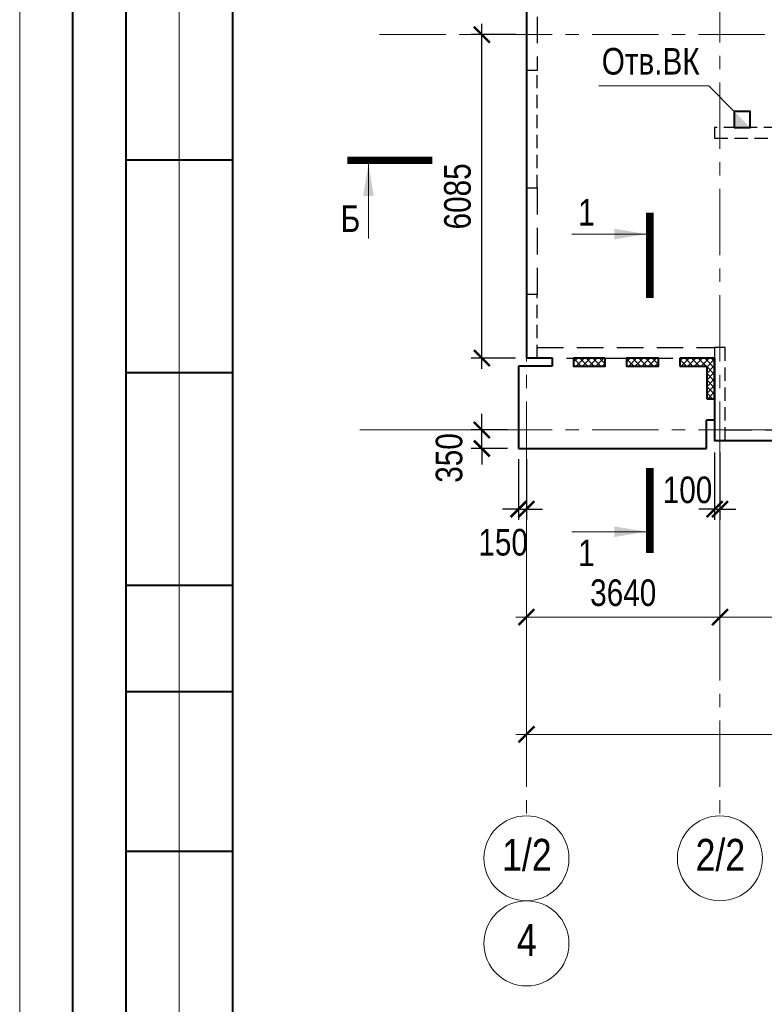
# Model space of a CAD drawing. Header units: inches. Extents: x -8638239 to -8523853, y 3840912 to 4564380.
# Tile 96 of 106: x -8612184 to -8598178, y 4528105 to 4546623. Entities that reach past the tile are written whole.
import ezdxf
from ezdxf.enums import TextEntityAlignment as Align

# ---------------------------------------------------------------- set-up
doc = ezdxf.new("R2010")
doc.units = ezdxf.units.IN
doc.header["$LTSCALE"] = 1000
doc.header["$MEASUREMENT"] = 0
doc.linetypes.add('CENTER', pattern=[2, 1.25, -0.25, 0.25, -0.25])
doc.linetypes.add('HIDDEN', pattern=[0.375, 0.25, -0.125])
for name, color, linetype, lineweight in [('СК-043-С-ПИЛОНЫ', 5, 'HIDDEN', 25), ('СК-050-П(литы перекрытия)', 3, 'Continuous', 40), ('СК-051-2-П-ОТВЕРСТИЯ ВК', 1, 'Continuous', 40), ('СК-052-П-БАЛКИ', 1, 'HIDDEN', 30), ('СК-100-О(си)', 7, 'CENTER', 15), ('СК-100-О(си)_имя', 7, 'CENTER', 15), ('СК-110-О-РАЗМЕРЫ', 7, 'Continuous', 15), ('СК-200-Р(амка)', 7, 'Continuous', 40), ('СК-210-Р-РАМКА ЛИНИИ ТОНКИЕ', 7, 'Continuous', 15), ('СК-300-Р(азмеры)', 7, 'Continuous', 20), ('СК-400-Т(екст)', 7, 'Continuous', 20), ('СК-451-2-Т-ОТВ ВК', 1, 'Continuous', 20), ('СК-500-С(ечения)', 5, 'Continuous', 40), ('СК-600-Ш(триховка)', 250, 'Continuous', 13)]:
    doc.layers.add(name, color=color, linetype=linetype, lineweight=lineweight)
doc.styles.add('ARIAL_annotative', font='arial.ttf', dxfattribs={"width": 0.8, "height": 2.5})
doc.styles.add('RUSS', font='arial.ttf', dxfattribs={"width": 0.8})
doc.dimstyles.new('100-200', dxfattribs={"dimscale": 0, "dimtxt": 500, "dimasz": 300, "dimexe": 200, "dimexo": 200, "dimgap": 200, "dimtad": 1, "dimdec": 0, "dimzin": 0, "dimdsep": 46, "dimtxsty": 'RUSS', "dimblk": 'ARCHTICK', "dimcen": 0.096, "dimdle": 200, "dimclrd": 7, "dimclre": 7, "dimclrt": 256, "dimadec": 0, "dimazin": 0, "dimtfac": 1, "dimtdec": 0, "dimtmove": 2, "dimatfit": 3, "dimldrblk": 'OBLIQUE', "dimfxl": 1, "dimtolj": 1, "dimtzin": 0, "dimarcsym": 0})

# ---------------------------------------------------------------- blocks, each defined once
blk = doc.blocks.new('A$Cc2edbf5f')
at = {"layer": 'СК-043-С-ПИЛОНЫ'}
for points in [[(0, 6760), (0, 4550), (200, 4550), (200, 6760), (0, 6760)], [(5840, 5690), (3540, 5690), (3540, 5490), (5840, 5490), (5840, 5690)], [(0, 2550), (0, 1350), (200, 1350), (200, 2550), (0, 2550)], [(3540, 1550), (3540, -200), (3740, -200), (3740, 1550), (3540, 1550)]]:
    blk.add_lwpolyline(points, dxfattribs=at)
blk = doc.blocks.new('_ArchTick')
at = {"color": 0, "linetype": 'ByBlock', "const_width": 0.15}
blk.add_lwpolyline([(-0.5, -0.5), (0.5, 0.5)], dxfattribs=at)
blk = doc.blocks.new('*D322')
at = {"layer": 'Defpoints', "color": 0, "transparency": 16777216}
for p in [(-43920, -2470), (-40280, -2470), (-40280, -3521)]:
    blk.add_point(p, dxfattribs=at)
at = {"layer": 'СК-110-О-РАЗМЕРЫ', "color": 7, "lineweight": -2, "transparency": 16777216}
for p, q in [((-43920, -2670), (-43920, -3721)), ((-40280, -2670), (-40280, -3721)), ((-44120, -3521), (-40080, -3521))]:
    blk.add_line(p, q, dxfattribs=at)
at = {"layer": 'СК-110-О-РАЗМЕРЫ', "color": 7, "lineweight": -2, "transparency": 16777216, "xscale": 300, "yscale": 300, "zscale": 300, "rotation": 180}
blk.add_blockref('_ArchTick', (-43920, -3521), dxfattribs=at)
at = {"layer": 'СК-110-О-РАЗМЕРЫ', "color": 7, "lineweight": -2, "transparency": 16777216, "xscale": 300, "yscale": 300, "zscale": 300}
blk.add_blockref('_ArchTick', (-40280, -3521), dxfattribs=at)
at = {"layer": 'СК-110-О-РАЗМЕРЫ', "transparency": 16777216, "insert": (-42100, -3065), "char_height": 500, "attachment_point": 5, "style": 'RUSS'}
blk.add_mtext('\\A1;3640', dxfattribs=at)
blk = doc.blocks.new('_Oblique')
at = {"color": 0, "linetype": 'ByBlock', "lineweight": -2}
blk.add_line((-0.5, -0.5), (0.5, 0.5), dxfattribs=at)
blk = doc.blocks.new('*D323')
at = {"layer": 'Defpoints', "color": 0, "transparency": 16777216}
for p in [(-40280, -2470), (-36100, -2470), (-40280, -3521)]:
    blk.add_point(p, dxfattribs=at)
at = {"layer": 'СК-110-О-РАЗМЕРЫ', "color": 7, "lineweight": -2, "transparency": 16777216}
for p, q in [((-40280, -2670), (-40280, -3721)), ((-36100, -2670), (-36100, -3721)), ((-35900, -3521), (-40480, -3521))]:
    blk.add_line(p, q, dxfattribs=at)
at = {"layer": 'СК-110-О-РАЗМЕРЫ', "color": 7, "lineweight": -2, "transparency": 16777216, "xscale": 300, "yscale": 300, "zscale": 300, "rotation": 180}
blk.add_blockref('_ArchTick', (-40280, -3521), dxfattribs=at)
at = {"layer": 'СК-110-О-РАЗМЕРЫ', "color": 7, "lineweight": -2, "transparency": 16777216, "xscale": 300, "yscale": 300, "zscale": 300}
blk.add_blockref('_ArchTick', (-36100, -3521), dxfattribs=at)
at = {"layer": 'СК-110-О-РАЗМЕРЫ', "transparency": 16777216, "insert": (-38190, -3065), "char_height": 500, "attachment_point": 5, "style": 'RUSS'}
blk.add_mtext('\\A1;4180', dxfattribs=at)
blk = doc.blocks.new('*D320')
at = {"layer": 'Defpoints', "color": 0, "transparency": 16777216}
for p in [(-43920, -3521), (-21750, -3521), (-21750, -5726)]:
    blk.add_point(p, dxfattribs=at)
at = {"layer": 'СК-110-О-РАЗМЕРЫ', "color": 7, "lineweight": -2, "transparency": 16777216}
for p, q in [((-43920, -3721), (-43920, -5926)), ((-21750, -3721), (-21750, -5926)), ((-44120, -5726), (-21550, -5726))]:
    blk.add_line(p, q, dxfattribs=at)
at = {"layer": 'СК-110-О-РАЗМЕРЫ', "color": 7, "lineweight": -2, "transparency": 16777216, "xscale": 300, "yscale": 300, "zscale": 300, "rotation": 180}
blk.add_blockref('_ArchTick', (-43920, -5726), dxfattribs=at)
at = {"layer": 'СК-110-О-РАЗМЕРЫ', "color": 7, "lineweight": -2, "transparency": 16777216, "xscale": 300, "yscale": 300, "zscale": 300}
blk.add_blockref('_ArchTick', (-21750, -5726), dxfattribs=at)
at = {"layer": 'СК-110-О-РАЗМЕРЫ', "transparency": 16777216, "insert": (-32835, -5271), "char_height": 500, "attachment_point": 5, "style": 'RUSS'}
blk.add_mtext('\\A1;22170', dxfattribs=at)
blk = doc.blocks.new('Сечение')
at = {"layer": 'СК-500-С(ечения)', "linetype": 'Continuous', "lineweight": 15, "ltscale": 100}
blk.add_line((-200, -35), (-200, -735), dxfattribs=at)
at = {"layer": 'СК-500-С(ечения)', "linetype": 'Continuous', "ltscale": 100, "const_width": 70}
blk.add_lwpolyline([(-400, 0), (400, 0)], dxfattribs=at)
at = {"layer": 'СК-500-С(ечения)', "linetype": 'Continuous', "ltscale": 100}
blk.add_solid([(-200, -35), (-250.3, -335.5), (-149.7, -335.5)], dxfattribs=at)
blk = doc.blocks.new('*U21')
at = {"layer": 'СК-400-Т(екст)', "ltscale": 100, "yscale": 0.01, "zscale": 0.01, "rotation": 89.99999999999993}
for p, xscale in [((0, -4), -0.01), ((0, -27.993), 0.01)]:
    blk.add_blockref('Сечение', p, dxfattribs=dict(at, xscale=xscale))
at = {"layer": 'СК-500-С(ечения)', "color": 0, "ltscale": 100, "style": 'ARIAL_annotative', "width": 0.8}
blk.add_attdef('НОМЕР_СЕЧЕНИЯ_1_1(НОМЕР_ЛИСТА)', text='', height=2.5, rotation=180, dxfattribs=at).set_placement((6.74, -1.226), align=Align.RIGHT)
blk.add_attdef('НОМЕР_СЕЧЕНИЯ_2_1(НОМЕР_ЛИСТА)', text='', height=2.5, rotation=180, dxfattribs=at).set_placement((6.74, -30.027), align=Align.BOTTOM_LEFT)
blk = doc.blocks.new('*U159')
at = {"layer": 'СК-400-Т(екст)', "ltscale": 100, "xscale": 0.01, "yscale": 0.01, "zscale": 0.01, "rotation": 90.0000614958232}
blk.add_blockref('Сечение', (0, -266.174), dxfattribs=at)
at = {"layer": 'СК-500-С(ечения)', "color": 0, "ltscale": 100, "style": 'ARIAL_annotative', "text_generation_flag": 2, "width": 0.8}
blk.add_attdef('НОМЕР_СЕЧЕНИЯ_1_1(НОМЕР_ЛИСТА)', text='', height=2.5, rotation=90.00006, dxfattribs=at).set_placement((6.74, -1.226), align=Align.RIGHT)
blk.add_attdef('НОМЕР_СЕЧЕНИЯ_2_1(НОМЕР_ЛИСТА)', text='', height=2.5, rotation=90.00006, dxfattribs=at).set_placement((7.48, -268.947), align=Align.BOTTOM_LEFT)
blk = doc.blocks.new('*D288')
at = {"layer": 'Defpoints', "color": 0, "transparency": 16777216}
for p in [(-8603491, 4546343), (-8602656, 4546343), (-8602656, 4540258)]:
    blk.add_point(p, dxfattribs=at)
at = {"layer": 'СК-110-О-РАЗМЕРЫ', "color": 7, "lineweight": -2, "transparency": 16777216}
for p, q in [((-8603491, 4540058), (-8603491, 4546543)), ((-8602856, 4546343), (-8603691, 4546343)), ((-8602856, 4540258), (-8603691, 4540258))]:
    blk.add_line(p, q, dxfattribs=at)
at = {"layer": 'СК-110-О-РАЗМЕРЫ', "color": 7, "lineweight": -2, "transparency": 16777216, "xscale": 300, "yscale": 300, "zscale": 300}
for p, rotation in [((-8603491, 4546343), 90), ((-8603491, 4540258), 270)]:
    blk.add_blockref('_ArchTick', p, dxfattribs=dict(at, rotation=rotation))
at = {"layer": 'СК-110-О-РАЗМЕРЫ', "transparency": 16777216, "insert": (-8603947, 4543300), "char_height": 500, "attachment_point": 5, "rotation": 90, "style": 'RUSS'}
blk.add_mtext('\\A1;6085', dxfattribs=at)
blk = doc.blocks.new('*D289')
at = {"layer": 'Defpoints', "color": 0, "transparency": 16777216}
for p in [(-8603491, 4538908), (-8602806, 4538908), (-8602806, 4538558)]:
    blk.add_point(p, dxfattribs=at)
at = {"layer": 'СК-110-О-РАЗМЕРЫ', "color": 7, "lineweight": -2, "transparency": 16777216}
for p, q in [((-8603491, 4538908), (-8603491, 4539208)), ((-8603006, 4538908), (-8603691, 4538908)), ((-8603491, 4538558), (-8603491, 4538908)), ((-8603006, 4538558), (-8603691, 4538558)), ((-8603491, 4538558), (-8603491, 4538258))]:
    blk.add_line(p, q, dxfattribs=at)
at = {"layer": 'СК-110-О-РАЗМЕРЫ', "color": 7, "lineweight": -2, "transparency": 16777216, "xscale": 300, "yscale": 300, "zscale": 300}
for p, rotation in [((-8603491, 4538908), 270), ((-8603491, 4538558), 90)]:
    blk.add_blockref('_ArchTick', p, dxfattribs=dict(at, rotation=rotation))
at = {"layer": 'СК-110-О-РАЗМЕРЫ', "transparency": 16777216, "insert": (-8604105, 4538380), "char_height": 500, "attachment_point": 5, "rotation": 90, "style": 'RUSS'}
blk.add_mtext('\\A1;350', dxfattribs=at)
blk = doc.blocks.new('*D290')
at = {"layer": 'Defpoints', "color": 0, "transparency": 16777216}
for p in [(-8602802, 4538558), (-8602652, 4538558), (-8602652, 4537417)]:
    blk.add_point(p, dxfattribs=at)
at = {"layer": 'СК-110-О-РАЗМЕРЫ', "color": 7, "lineweight": -2, "transparency": 16777216}
for p, q in [((-8602802, 4538358), (-8602802, 4537217)), ((-8602652, 4538358), (-8602652, 4537217)), ((-8602802, 4537417), (-8603102, 4537417)), ((-8602802, 4537417), (-8602652, 4537417)), ((-8602652, 4537417), (-8602352, 4537417))]:
    blk.add_line(p, q, dxfattribs=at)
at = {"layer": 'СК-110-О-РАЗМЕРЫ', "color": 7, "lineweight": -2, "transparency": 16777216, "xscale": 300, "yscale": 300, "zscale": 300}
blk.add_blockref('_ArchTick', (-8602802, 4537417), dxfattribs=at)
at = {"layer": 'СК-110-О-РАЗМЕРЫ', "color": 7, "lineweight": -2, "transparency": 16777216, "xscale": 300, "yscale": 300, "zscale": 300, "rotation": 180}
blk.add_blockref('_ArchTick', (-8602652, 4537417), dxfattribs=at)
at = {"layer": 'СК-110-О-РАЗМЕРЫ', "transparency": 16777216, "insert": (-8603090, 4536791), "char_height": 500, "attachment_point": 5, "style": 'RUSS'}
blk.add_mtext('\\A1;150', dxfattribs=at)
blk = doc.blocks.new('*D291')
at = {"layer": 'Defpoints', "color": 0, "transparency": 16777216}
for p in [(-8599112, 4538686), (-8599012, 4538686), (-8599012, 4537417)]:
    blk.add_point(p, dxfattribs=at)
at = {"layer": 'СК-110-О-РАЗМЕРЫ', "color": 7, "lineweight": -2, "transparency": 16777216}
for p, q in [((-8599112, 4538486), (-8599112, 4537217)), ((-8599012, 4538486), (-8599012, 4537217)), ((-8599112, 4537417), (-8599412, 4537417)), ((-8599112, 4537417), (-8599012, 4537417)), ((-8599012, 4537417), (-8598712, 4537417))]:
    blk.add_line(p, q, dxfattribs=at)
at = {"layer": 'СК-110-О-РАЗМЕРЫ', "color": 7, "lineweight": -2, "transparency": 16777216, "xscale": 300, "yscale": 300, "zscale": 300}
blk.add_blockref('_ArchTick', (-8599112, 4537417), dxfattribs=at)
at = {"layer": 'СК-110-О-РАЗМЕРЫ', "color": 7, "lineweight": -2, "transparency": 16777216, "xscale": 300, "yscale": 300, "zscale": 300, "rotation": 180}
blk.add_blockref('_ArchTick', (-8599012, 4537417), dxfattribs=at)
at = {"layer": 'СК-110-О-РАЗМЕРЫ', "transparency": 16777216, "insert": (-8599622, 4537777), "char_height": 500, "attachment_point": 5, "style": 'RUSS'}
blk.add_mtext('\\A1;100', dxfattribs=at)
blk = doc.blocks.new('оси')
at = {"layer": 'СК-100-О(си)'}
for p, q in [((-43920.2, 18534.9), (-43920.2, -7257.5)), ((-40280.2, 18534.9), (-40280.2, -7257.5)), ((-46685.3, 7435), (5846.2, 7435)), ((-46685.3, 0), (5846.2, 0))]:
    blk.add_line(p, q, dxfattribs=at)
at = {"layer": 'СК-100-О(си)', "linetype": 'Continuous'}
for centre in [(-43920.2, -8057.5), (-40280.2, -8057.5), (-43920.2, -9657.5)]:
    blk.add_circle(centre, 800, dxfattribs=at)
at = {"layer": 'СК-100-О(си)_имя', "style": 'RUSS', "width": 0.8}
for s, p in [('1/2', (-43912.4, -7991.8)), ('2/2', (-40272.4, -7991.8)), ('4', (-43912.4, -9591.8))]:
    blk.add_text(s, height=600, dxfattribs=at).set_placement(p, align=Align.MIDDLE_CENTER)
at = {"layer": 'СК-110-О-РАЗМЕРЫ'}
for base, p1, p2, picture, middle in [((-40280.2, -3520.6), (-43920.2, -2469.7), (-40280.2, -2469.7), '*D322', (-42100.2, -3065.1)), ((-21750, -5726.1), (-43920.2, -3520.6), (-21750, -3520.6), '*D320', (-32835.1, -5270.8))]:
    dim = blk.add_linear_dim(base=base, p1=p1, p2=p2, dimstyle='100-200', override={"dimscale": 1}, dxfattribs=at)
    dim.commit()
    dim.dimension.update_dxf_attribs({"geometry": picture, "text_midpoint": middle})
dim = blk.add_linear_dim(base=(-40280.2, -3520.6), p1=(-36100.2, -2469.7), p2=(-40280.2, -2469.7), angle=180, dimstyle='100-200', override={"dimscale": 1}, dxfattribs=at)
dim.commit()
dim.dimension.update_dxf_attribs({"geometry": '*D323', "text_midpoint": (-38190.2, -3065.3)})
blk = doc.blocks.new('A$C858fb3ef')
at = {"layer": 'СК-300-Р(азмеры)'}
blk.add_blockref('оси', (0, 0), dxfattribs=at)
blk = doc.blocks.new('A$C573b34c5')
blk.add_blockref('A$C858fb3ef', (0, 0))

msp = doc.modelspace()

# ---------------------------------------------------------------- hatches: boundary and pattern name
at = {"layer": 'СК-600-Ш(триховка)'}
h = msp.add_hatch(dxfattribs=at)
h.set_pattern_fill('ANSI37', color=256, scale=700)
h.paths.add_polyline_path([(-8601169.9, 4540258), (-8601769.7, 4540258), (-8601769.7, 4540108), (-8601169.9, 4540108)])
h.paths.add_polyline_path([(-8600170.1, 4540258), (-8600769.9, 4540258), (-8600769.9, 4540108), (-8600170.1, 4540108)])
h.paths.add_polyline_path([(-8599754.1, 4540258), (-8599754.1, 4540108), (-8599262.2, 4540108), (-8599262.2, 4539491.9), (-8599112.2, 4539491.9), (-8599112.2, 4540107.7), (-8599112.2, 4540258)])

# ---------------------------------------------------------------- linework, layer by layer
at = {"layer": 'СК-050-П(литы перекрытия)'}
for p, q in [((-8602652.1, 4554108.3), (-8602652.1, 4540258.5)), ((-8602169.7, 4540258), (-8602652.1, 4540258)), ((-8602169.7, 4540258), (-8602169.7, 4540108)), ((-8599112.1, 4540258), (-8599770.1, 4540258)), ((-8599770.1, 4540258), (-8599770.1, 4540108)), ((-8599112.2, 4540253.6), (-8599112.1, 4538708.3)), ((-8599112.1, 4540108), (-8599112.1, 4540258)), ((-8602169.7, 4540108), (-8602802.1, 4540108)), ((-8602802.1, 4540108), (-8602802.1, 4538557.7)), ((-8599770.1, 4540108), (-8599262.2, 4540108)), ((-8599262.2, 4540108), (-8599262.2, 4539491.9)), ((-8599112.2, 4539491.9), (-8599112.2, 4540107.7)), ((-8599262.2, 4539491.9), (-8599112.2, 4539491.9)), ((-8599112.2, 4539091.9), (-8599262.7, 4539091.9)), ((-8599262.7, 4538557.7), (-8599262.7, 4539091.9)), ((-8599111.6, 4538707.8), (-8594672.2, 4538707.8)), ((-8602802.1, 4538557.7), (-8599262.7, 4538557.7))]:
    msp.add_line(p, q, dxfattribs=at)
for points in [[(-8601169.9, 4540258), (-8601769.7, 4540258), (-8601769.7, 4540108), (-8601169.9, 4540108)], [(-8600170.1, 4540258), (-8600769.9, 4540258), (-8600769.9, 4540108), (-8600170.1, 4540108)]]:
    msp.add_lwpolyline(points, close=True, dxfattribs=at)
for centre, start, end in [((-8602651.6, 4540258.5), 179.99999, 270.00048), ((-8599258.2, 4539091.4), 90, 180), ((-8599111.6, 4538708.3), 180.0017, 270.00057)]:
    msp.add_arc(centre, 0.5, start, end, dxfattribs=at)
at = {"layer": 'СК-051-2-П-ОТВЕРСТИЯ ВК'}
msp.add_lwpolyline([(-8598742.2, 4544597.9), (-8598442.2, 4544597.9), (-8598442.2, 4544897.9), (-8598742.2, 4544897.9)], close=True, dxfattribs=at)
msp.add_solid([(-8598442.2, 4544597.9), (-8598742.2, 4544897.9), (-8598742.2, 4544597.9)], dxfattribs=at)
at = {"layer": 'СК-052-П-БАЛКИ', "ltscale": 2}
for p, q in [((-8602452.1, 4548178.7), (-8602452.1, 4545668)), ((-8602452.1, 4543457.7), (-8602452.1, 4541458)), ((-8602452.1, 4540458), (-8599112.2, 4540458)), ((-8602651.6, 4540258), (-8599112.2, 4540258)), ((-8598912.1, 4538907.8), (-8594922.2, 4538907.8))]:
    msp.add_line(p, q, dxfattribs=at)
at = {"layer": 'СК-110-О-РАЗМЕРЫ'}
msp.add_line((-8602652.1, 4538907.7), (-8605788.9, 4538907.7), dxfattribs=at)
at = {"layer": 'СК-200-Р(амка)'}
for p, q in [((-8608183.8, 4563379.9), (-8608183.8, 4505979.9)), ((-8611183.8, 4522979.9), (-8611183.8, 4548979.9)), ((-8610183.8, 4522979.9), (-8610183.8, 4548979.9)), ((-8608183.8, 4543979.9), (-8610183.8, 4543979.9)), ((-8608183.8, 4539979.9), (-8610183.8, 4539979.9)), ((-8608183.8, 4535979.9), (-8610183.8, 4535979.9)), ((-8608183.8, 4533979.9), (-8610183.8, 4533979.9)), ((-8608183.8, 4530979.9), (-8610183.8, 4530979.9))]:
    msp.add_line(p, q, dxfattribs=at)
at = {"layer": 'СК-210-Р-РАМКА ЛИНИИ ТОНКИЕ'}
for p, q in [((-8612183.8, 4504979.9), (-8612183.8, 4564379.9)), ((-8609183.8, 4522979.9), (-8609183.8, 4548979.9))]:
    msp.add_line(p, q, dxfattribs=at)
at = {"layer": 'СК-451-2-Т-ОТВ ВК', "lineweight": 15}
for p, q in [((-8601287.4, 4545378.7), (-8599221.8, 4545378.7)), ((-8599221.8, 4545378.7), (-8598742.2, 4544897.9))]:
    msp.add_line(p, q, dxfattribs=at)

# ---------------------------------------------------------------- block references
at = {"layer": 'СК-050-П(литы перекрытия)'}
msp.add_blockref('A$Cc2edbf5f', (-8602652.1, 4538907.6), dxfattribs=at)
at = {"layer": 'СК-300-Р(азмеры)'}
msp.add_blockref('A$C573b34c5', (-8558731.8, 4538907.7), dxfattribs=at)
at = {"layer": 'СК-500-С(ечения)', "color": 1}
ref = msp.add_blockref('*U159', (-8551989.3, 4543977.3), dxfattribs=dict(at, xscale=200, yscale=200, zscale=200, rotation=269.9999385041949))
ref.add_attrib('НОМЕР_СЕЧЕНИЯ_2_1(НОМЕР_ЛИСТА)', 'Б', dxfattribs={"color": 0, "ltscale": 100, "height": 500, "rotation": 0.00006, "style": 'ARIAL_annotative', "width": 0.8}).set_placement((-8605778.7, 4542481.4), align=Align.BOTTOM_RIGHT)
at = {"layer": 'СК-500-С(ечения)'}
ref = msp.add_blockref('*U21', (-8600330.7, 4536593), dxfattribs=dict(at, xscale=200, yscale=200, zscale=200, rotation=180))
ref.add_attrib('НОМЕР_СЕЧЕНИЯ_2_1(НОМЕР_ЛИСТА)', '1', dxfattribs={"color": 0, "ltscale": 100, "height": 500, "rotation": 360, "style": 'ARIAL_annotative', "width": 0.8}).set_placement((-8601678.6, 4542598.3), align=Align.BOTTOM_LEFT)
ref.add_attrib('НОМЕР_СЕЧЕНИЯ_1_1(НОМЕР_ЛИСТА)', '1', dxfattribs={"color": 0, "ltscale": 100, "height": 500, "rotation": 360, "style": 'ARIAL_annotative', "width": 0.8}).set_placement((-8601367.8, 4536345.1), align=Align.RIGHT)

# ---------------------------------------------------------------- texts
at = {"layer": 'СК-451-2-Т-ОТВ ВК', "lineweight": 15, "style": 'RUSS', "width": 0.8}
msp.add_text('Отв.ВК', height=500, dxfattribs=at).set_placement((-8601235.6, 4545591.4))

# ---------------------------------------------------------------- dimensions: what is measured, and where the dimension line sits
at = {"layer": 'СК-110-О-РАЗМЕРЫ'}
dim = msp.add_linear_dim(base=(-8603491.4, 4546342.7), p1=(-8602656.1, 4540258), p2=(-8602656.1, 4546342.7), angle=90, dimstyle='100-200', override={"dimscale": 1}, dxfattribs=at)
dim.commit()
dim.dimension.update_dxf_attribs({"geometry": '*D288', "text_midpoint": (-8603946.7, 4543300.3)})
dim = msp.add_linear_dim(base=(-8603491.4, 4538907.7), p1=(-8602806.1, 4538557.7), p2=(-8602806.1, 4538907.7), angle=90, dimstyle='100-200', override={"dimscale": 1}, dxfattribs=at)
dim.commit()
dim.dimension.update_dxf_attribs({"geometry": '*D289', "text_midpoint": (-8604105.3, 4538379.5), "dimtype": 160})
for base, p1, p2, picture, middle in [((-8599012.1, 4537416.7), (-8599112.1, 4538686.3), (-8599012.1, 4538686.3), '*D291', (-8599621.5, 4537777.4)), ((-8602652.1, 4537416.7), (-8602802.1, 4538557.7), (-8602652.1, 4538557.7), '*D290', (-8603090, 4536791.1))]:
    dim = msp.add_linear_dim(base=base, p1=p1, p2=p2, dimstyle='100-200', override={"dimscale": 1}, dxfattribs=at)
    dim.commit()
    dim.dimension.update_dxf_attribs({"geometry": picture, "text_midpoint": middle, "dimtype": 160})

doc.saveas('drawing.dxf')
